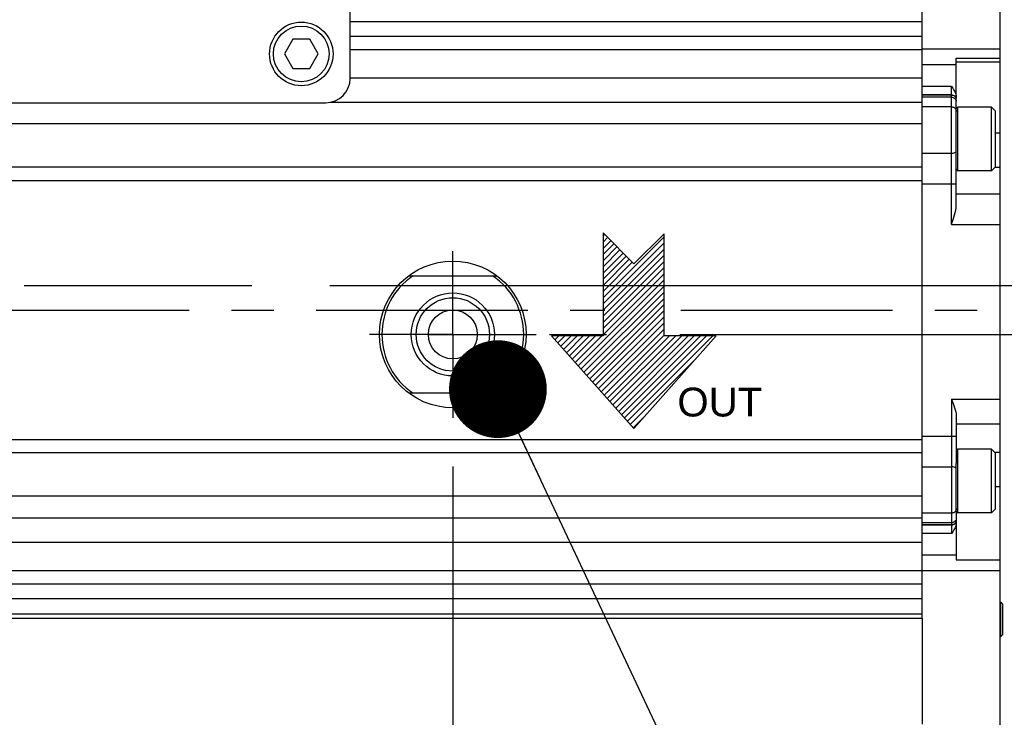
# Model space of a CAD drawing. Header units: millimetres. Extents: x 0 to 420, y 0 to 297.
# Tile 32 of 68: x 167 to 208, y 182 to 211. Entities that reach past the tile are written whole.
import ezdxf

# ---------------------------------------------------------------- set-up
doc = ezdxf.new("R2010")
doc.units = ezdxf.units.MM
doc.header["$LTSCALE"] = 23.1
doc.linetypes.add('CENTER', pattern=[0.6, 0.375, -0.075, 0.075, -0.075])
doc.layers.get('0').update_dxf_attribs({"linetype": 'CONTINUOUS'})
for name, color, linetype in [('AXIS', 7, 'CONTINUOUS'), ('COMPONENTS', 7, 'CONTINUOUS'), ('CUT', 7, 'CONTINUOUS'), ('DETAIL', 7, 'CONTINUOUS'), ('DIMENSION', 7, 'CONTINUOUS'), ('PROTRUSION', 7, 'CONTINUOUS')]:
    doc.layers.add(name, color=color, linetype=linetype)
doc.styles.get("Standard").update_dxf_attribs({"font": 'arial.ttf'})
doc.styles.add('TEXTSTYLE_11', font='arial.ttf')
doc.dimstyles.new('DIMSTYLE_11', dxfattribs={"dimtxt": 3, "dimasz": 4, "dimexe": 0.18, "dimexo": 0.0625, "dimgap": 0.09, "dimtad": 1, "dimdec": 3, "dimlfac": 5, "dimdsep": 46, "dimtxsty": 'STANDARD', "dimblk": '_FILLED', "dimblk1": '_FILLED', "dimblk2": '_FILLED', "dimcen": 0.09, "dimadec": 0, "dimazin": 0, "dimtp": 0.3, "dimtm": 0.3, "dimtfac": 1, "dimtdec": 3, "dimtofl": 0, "dimtmove": 0, "dimatfit": 3, "dimldrblk": '_FILLED', "dimfxl": 1, "dimtolj": 1, "dimarcsym": 0})
doc.dimstyles.new('DIMSTYLE_9', dxfattribs={"dimtxt": 3, "dimasz": 4, "dimexe": 0.18, "dimexo": 0.0625, "dimgap": 0.09, "dimtad": 1, "dimdec": 3, "dimlfac": 5, "dimdsep": 46, "dimtxsty": 'STANDARD', "dimblk": '_FILLED', "dimblk1": '_FILLED', "dimblk2": '_FILLED', "dimcen": 0.09, "dimadec": 0, "dimazin": 0, "dimtp": 0.2, "dimtm": 0.2, "dimtfac": 1, "dimtdec": 3, "dimtofl": 0, "dimtmove": 0, "dimatfit": 3, "dimldrblk": '_FILLED', "dimfxl": 1, "dimtolj": 1, "dimarcsym": 0})
doc.dimstyles.get("Standard").update_dxf_attribs({"dimtxt": 3, "dimasz": 4, "dimexe": 0.18, "dimexo": 0.0625, "dimgap": 0.09, "dimtad": 1, "dimdec": 3, "dimdsep": 46, "dimtxsty": 'STANDARD', "dimblk": '_FILLED', "dimblk1": '_FILLED', "dimblk2": '_FILLED', "dimcen": 0.09, "dimadec": 0, "dimazin": 0, "dimtol": 1, "dimtp": 0.001, "dimtm": 0.001, "dimtfac": 1, "dimtdec": 3, "dimtofl": 0, "dimtmove": 0, "dimatfit": 3, "dimldrblk": '_FILLED', "dimfxl": 1, "dimtolj": 1, "dimarcsym": 0})

# ---------------------------------------------------------------- blocks, each defined once
blk = doc.blocks.new('_FILLED')
at = {"color": 0, "linetype": 'BYBLOCK'}
blk.add_solid([(0, 0), (-1, 0.1625), (-1, -0.1625)], dxfattribs=at)
blk = doc.blocks.new('*D14')
at = {"layer": 'DIMENSION', "color": 2, "linetype": 'CONTINUOUS'}
for p, q in [((217.53, 199.795), (217.53, 208.592)), ((217.53, 208.592), (217.53, 198.795)), ((167.487, 199.795), (176.803, 199.795)), ((179.998, 199.795), (219.53, 199.795)), ((217.53, 191.795), (217.53, 198.795)), ((188.987, 197.795), (191.319, 197.795)), ((194.311, 197.795), (219.53, 197.795)), ((217.53, 197.795), (217.53, 191.795))]:
    blk.add_line(p, q, dxfattribs=at)
at = {"layer": 'DIMENSION', "color": 2, "linetype": 'CONTINUOUS', "xscale": 4, "yscale": 4, "zscale": 4}
for p, rotation in [((217.53, 199.795), 270), ((217.53, 197.795), 90)]:
    blk.add_blockref('_FILLED', p, dxfattribs=dict(at, rotation=rotation))
at = {"layer": 'DIMENSION', "color": 2, "linetype": 'CONTINUOUS', "insert": (213.78, 203.93), "char_height": 3, "width": 4.66171, "attachment_point": 1, "rotation": 90, "line_spacing_factor": 0.9}
blk.add_mtext('10', dxfattribs=at)
blk = doc.blocks.new('*D16')
at = {"color": 2, "linetype": 'CONTINUOUS'}
for p, q in [((162.83, 194.509), (162.83, 164.549)), ((185.03, 192.388), (185.03, 164.549)), ((162.83, 166.549), (156.83, 166.549)), ((156.83, 166.549), (173.93, 166.549)), ((191.03, 166.549), (173.93, 166.549)), ((185.03, 166.549), (191.03, 166.549))]:
    blk.add_line(p, q, dxfattribs=at)
at = {"color": 2, "linetype": 'CONTINUOUS', "xscale": 4, "yscale": 4, "zscale": 4}
blk.add_blockref('_FILLED', (162.83, 166.549), dxfattribs=at)
at = {"color": 2, "linetype": 'CONTINUOUS', "xscale": 4, "yscale": 4, "zscale": 4, "rotation": 180}
blk.add_blockref('_FILLED', (185.03, 166.549), dxfattribs=at)
at = {"color": 2, "linetype": 'CONTINUOUS', "insert": (173.93, 170.299), "char_height": 3, "width": 6.99257, "attachment_point": 2, "line_spacing_factor": 0.9}
blk.add_mtext('111', dxfattribs=at)
blk = doc.blocks.new('COOLING_IN_BL2', base_point=(193.377, 197.946))
at = {"layer": 'DETAIL', "color": 5, "linetype": 'CONTINUOUS'}
for p, q in [((191.174, 201.946), (191.174, 197.735)), ((192.437, 200.683), (191.174, 201.946)), ((191.174, 201.818), (191.238, 201.882)), ((193.669, 201.915), (192.437, 200.683)), ((193.669, 197.735), (193.669, 201.915)), ((191.174, 199.297), (193.669, 201.793)), ((191.174, 201.566), (191.364, 201.756)), ((191.174, 201.314), (191.49, 201.63)), ((191.174, 199.045), (193.669, 201.541)), ((191.174, 201.062), (191.616, 201.504)), ((191.174, 200.81), (191.742, 201.378)), ((191.174, 198.793), (193.669, 201.289)), ((191.174, 200.558), (191.868, 201.252)), ((191.174, 200.306), (191.994, 201.126)), ((191.174, 198.541), (193.669, 201.037)), ((191.174, 200.053), (192.12, 201)), ((191.174, 199.801), (192.246, 200.874)), ((191.174, 198.289), (193.669, 200.785)), ((191.174, 199.549), (192.372, 200.748)), ((191.174, 198.037), (193.669, 200.533)), ((191.174, 197.785), (193.669, 200.28)), ((190.154, 196.514), (193.669, 200.028)), ((190.273, 196.38), (193.669, 199.776)), ((190.392, 196.247), (193.669, 199.524)), ((190.51, 196.113), (193.669, 199.272)), ((190.629, 195.98), (193.669, 199.02)), ((190.748, 195.846), (193.669, 198.768)), ((190.866, 195.713), (193.669, 198.516)), ((190.985, 195.579), (193.669, 198.264)), ((191.103, 195.446), (193.669, 198.012)), ((191.174, 197.735), (189.068, 197.735)), ((189.068, 197.735), (192.437, 193.946)), ((189.087, 197.715), (189.108, 197.735)), ((189.205, 197.581), (189.36, 197.735)), ((189.324, 197.448), (189.612, 197.735)), ((189.443, 197.314), (189.864, 197.735)), ((189.561, 197.181), (190.116, 197.735)), ((189.68, 197.047), (190.368, 197.735)), ((189.799, 196.914), (190.62, 197.735)), ((189.917, 196.78), (190.872, 197.735)), ((190.036, 196.647), (191.124, 197.735)), ((191.222, 195.312), (193.669, 197.76)), ((191.341, 195.179), (193.897, 197.735)), ((191.459, 195.046), (194.149, 197.735)), ((191.578, 194.912), (194.401, 197.735)), ((191.697, 194.779), (194.653, 197.735)), ((191.815, 194.645), (194.905, 197.735)), ((191.934, 194.512), (195.158, 197.735)), ((192.052, 194.378), (195.41, 197.735)), ((192.171, 194.245), (195.662, 197.735)), ((192.437, 193.946), (195.805, 197.735)), ((195.805, 197.735), (193.669, 197.735)), ((192.29, 194.111), (194.937, 196.758)), ((192.408, 193.978), (192.92, 194.49))]:
    blk.add_line(p, q, dxfattribs=at)
at = {"layer": 'DETAIL', "color": 2, "linetype": 'CONTINUOUS', "style": 'TEXTSTYLE_11'}
blk.add_text('OUT', height=1.1789, dxfattribs=at).set_placement((194.215, 194.439))

msp = doc.modelspace()

# ---------------------------------------------------------------- linework, layer by layer
at = {"color": 7, "linetype": 'CONTINUOUS'}
for p, q in [((207.06961, 207.09505), (205.69661, 207.09505)), ((207.06961, 207.09505), (207.22961, 206.93505)), ((207.06961, 204.49505), (207.06961, 207.09505)), ((205.62961, 205.07485), (205.62961, 207.01926)), ((207.22961, 204.65505), (207.22961, 206.93505)), ((207.06961, 204.49505), (207.22961, 204.65505)), ((207.06961, 204.49505), (205.69661, 204.49505)), ((184.02961, 197.79505), (186.02961, 197.79505)), ((207.06961, 193.09505), (205.69661, 193.09505)), ((207.06961, 193.09505), (207.22961, 192.93505)), ((207.06961, 190.49505), (207.06961, 193.09505)), ((207.22961, 190.65505), (207.22961, 192.93505)), ((205.62961, 190.57085), (205.62961, 192.51526)), ((207.06961, 190.49505), (207.22961, 190.65505)), ((207.06961, 190.49505), (205.69661, 190.49505)), ((207.42961, 186.83784), (207.44961, 186.83784)), ((207.44961, 186.83784), (207.52961, 186.75784)), ((207.44961, 185.43784), (207.44961, 186.83784)), ((207.52961, 185.51784), (207.52961, 186.75784)), ((207.42961, 185.43784), (207.44961, 185.43784)), ((207.44961, 185.43784), (207.52961, 185.51784))]:
    msp.add_line(p, q, dxfattribs=at)
at = {"color": 9, "linetype": 'CONTINUOUS'}
for p, q in [((205.69661, 204.49505), (205.69661, 207.09505)), ((205.69661, 190.49505), (205.69661, 193.09505))]:
    msp.add_line(p, q, dxfattribs=at)
at = {"color": 7, "linetype": 'CONTINUOUS'}
for centre, start, end in [((205.69661, 207.02805), 90, 180), ((205.69661, 204.56205), 180, 270), ((205.69661, 193.02805), 90, 180), ((205.69661, 190.56205), 180, 270)]:
    msp.add_arc(centre, 0.067, start, end, dxfattribs=at)
at = {"layer": 'AXIS', "color": 7, "linetype": 'CONTINUOUS'}
for p, q in [((204.22961, 189.29505), (204.22961, 208.29505)), ((180.03527, 207.29505), (204.22961, 207.29505)), ((204.22961, 206.40827), (145.82961, 206.40827)), ((204.22961, 204.63311), (145.82961, 204.63311)), ((145.82961, 204.09505), (204.22961, 204.09505)), ((145.82961, 193.49505), (204.22961, 193.49505)), ((204.22961, 192.957), (145.82961, 192.957)), ((204.22961, 191.18184), (145.82961, 191.18184)), ((145.82961, 190.29505), (204.22961, 190.29505))]:
    msp.add_line(p, q, dxfattribs=at)
at = {"layer": 'AXIS', "color": 2, "linetype": 'CENTER'}
for p, q in [((185.02961, 197.79505), (185.02961, 201.20191)), ((124.00213, 198.79505), (191.24731, 198.79505)), ((194.35522, 198.79505), (207.86226, 198.79505)), ((185.02961, 197.79505), (181.62276, 197.79505)), ((185.02961, 197.79505), (188.43647, 197.79505)), ((185.02961, 197.79505), (185.02961, 194.3882))]:
    msp.add_line(p, q, dxfattribs=at)
at = {"layer": 'COMPONENTS', "color": 7, "linetype": 'CONTINUOUS'}
for p, q in [((207.42961, 179.69505), (207.42961, 217.89505)), ((180.82961, 208.27317), (180.82961, 211.27317)), ((178.4832, 209.87317), (178.13679, 209.27317)), ((179.17602, 209.87317), (178.4832, 209.87317)), ((179.52243, 209.27317), (179.17602, 209.87317)), ((178.13679, 209.27317), (178.4832, 208.67317)), ((179.17602, 208.67317), (179.52243, 209.27317)), ((205.62961, 207.01911), (205.62961, 209.10354)), ((178.4832, 208.67317), (179.17602, 208.67317)), ((164.82961, 207.27317), (179.82961, 207.27317)), ((205.62961, 203.07201), (205.62961, 205.07485)), ((183.22961, 200.19505), (186.82961, 200.19505)), ((186.82961, 195.39505), (183.22961, 195.39505)), ((205.62961, 194.45633), (205.62961, 192.51526)), ((205.62961, 190.571), (205.62961, 188.57103)), ((205.62961, 188.57103), (207.42961, 188.57103))]:
    msp.add_line(p, q, dxfattribs=at)
at = {"layer": 'COMPONENTS', "color": 9, "linetype": 'CONTINUOUS'}
for p, q in [((207.42961, 209.46681), (204.22961, 209.46681)), ((205.62961, 209.10354), (207.42961, 209.10354)), ((205.62961, 208.8265), (204.22961, 208.8265)), ((205.62961, 208.94959), (207.42961, 208.94959)), ((205.42961, 207.94505), (204.22961, 207.94505)), ((205.42961, 202.29741), (205.42961, 207.94505)), ((205.42961, 207.59864), (204.22961, 207.59864)), ((205.42961, 207.59008), (204.22961, 207.59008)), ((205.42961, 207.50168), (204.22961, 207.50168)), ((205.42961, 207.11062), (204.22961, 207.11062)), ((207.42961, 206.02608), (207.22961, 206.02608)), ((204.22961, 205.21182), (205.42961, 205.21182)), ((207.42961, 204.62703), (207.20159, 204.62703)), ((204.22961, 203.96202), (205.62961, 203.96202)), ((205.62961, 203.5433), (207.42961, 203.5433)), ((205.42961, 202.29741), (207.42961, 202.29741)), ((205.42961, 195.14915), (207.42961, 195.14915)), ((205.42961, 195.14915), (205.42961, 189.64505)), ((205.62961, 194.13687), (207.42961, 194.13687)), ((204.22961, 193.62808), (205.62961, 193.62808)), ((207.42961, 192.96308), (207.20159, 192.96308)), ((204.22961, 192.37829), (205.42961, 192.37829)), ((207.42961, 191.56402), (207.22961, 191.56402)), ((205.42961, 190.47948), (204.22961, 190.47948)), ((205.42961, 190.08843), (204.22961, 190.08843)), ((205.42961, 190.00003), (204.22961, 190.00003)), ((205.42961, 189.99146), (204.22961, 189.99146)), ((205.42961, 189.64505), (204.22961, 189.64505)), ((205.62961, 188.7636), (204.22961, 188.7636)), ((207.42961, 188.1233), (204.22961, 188.1233))]:
    msp.add_line(p, q, dxfattribs=at)
at = {"layer": 'COMPONENTS', "color": 7, "linetype": 'CONTINUOUS'}
for centre, radius in [((178.82961, 209.27317), 1.3), ((178.82961, 209.27317), 1.14), ((185.02961, 197.79505), 3), ((185.02961, 197.79505), 1.7), ((185.02961, 197.79505), 1.5), ((185.02961, 197.79505), 1)]:
    msp.add_circle(centre, radius, dxfattribs=at)
for centre, radius, start, end in [((179.82961, 208.27317), 1, 270, 360), ((185.02961, 197.79505), 2.90001, 124.148424, 235.851576), ((185.02961, 197.79505), 2.90001, 304.148424, 55.851576)]:
    msp.add_arc(centre, radius, start, end, dxfattribs=at)
at = {"layer": 'COMPONENTS', "color": 9, "linetype": 'CONTINUOUS'}
for centre, radius, start, end in [((205.47476, 207.41599), 0.15492, 8.723457, 17.162645), ((205.47993, 207.42534), 0.14969, 0.036284, 8.722529), ((205.47887, 207.41666), 0.15075, 3.326647, 8.708194), ((205.45372, 207.31365), 0.1759, 0.029144, 8.045387), ((205.48207, 207.41687), 0.14755, 0.004751, 3.318875)]:
    msp.add_arc(centre, radius, start, end, dxfattribs=at)
at = {"layer": 'COMPONENTS', "color": 7, "linetype": 'CONTINUOUS'}
for points, knots in [([(205.42961, 207.94505), (205.50113, 207.84391), (205.60068, 207.70492), (205.62961, 207.53922), (205.62961, 207.49784)], [0, 0, 0, 0, 0.74960343, 1, 1, 1, 1]), ([(205.42961, 202.29741), (205.47566, 202.42765), (205.56386, 202.67861), (205.62961, 202.94279), (205.62961, 203.07201)], [0, 0, 0, 0, 0.5166844, 1, 1, 1, 1]), ([(205.42961, 195.14915), (205.47544, 195.03232), (205.56231, 194.80914), (205.62961, 194.57192), (205.62961, 194.45633)], [0, 0, 0, 0, 0.52054438, 1, 1, 1, 1]), ([(205.62961, 190.09227), (205.62961, 190.05085), (205.60066, 189.88514), (205.50111, 189.74617), (205.42961, 189.64505)], [0, 0, 0, 0, 0.25062564, 1, 1, 1, 1])]:
    msp.add_open_spline(points, degree=3, knots=knots, dxfattribs=at)
at = {"layer": 'COMPONENTS', "color": 9, "linetype": 'CONTINUOUS'}
for points, knots in [([(205.42961, 207.59864), (205.47584, 207.59864), (205.56759, 207.57224), (205.62151, 207.48972), (205.62788, 207.44804)], [0, 0, 0, 0, 0.5229815, 1, 1, 1, 1]), ([(205.42961, 207.59008), (205.47191, 207.59008), (205.55544, 207.56783), (205.61128, 207.49895), (205.62278, 207.4617)], [0, 0, 0, 0, 0.52041832, 1, 1, 1, 1]), ([(205.42961, 207.50168), (205.47623, 207.50168), (205.57109, 207.47036), (205.62163, 207.38262), (205.62788, 207.33827)], [0, 0, 0, 0, 0.51000205, 1, 1, 1, 1]), ([(205.42961, 207.11062), (205.47221, 207.11062), (205.55833, 207.08465), (205.61154, 207.01084), (205.62278, 206.97132)], [0, 0, 0, 0, 0.50900026, 1, 1, 1, 1]), ([(205.42961, 205.21182), (205.47745, 205.21182), (205.54753, 205.21632), (205.62961, 205.26744), (205.62961, 205.29514)], [0, 0, 0, 0, 0.63334482, 1, 1, 1, 1]), ([(205.62961, 192.29497), (205.62961, 192.32266), (205.54753, 192.37379), (205.47745, 192.37829), (205.42961, 192.37829)], [0, 0, 0, 0, 0.36665518, 1, 1, 1, 1]), ([(205.62278, 190.61879), (205.61154, 190.57926), (205.55833, 190.50546), (205.47221, 190.47948), (205.42961, 190.47948)], [0, 0, 0, 0, 0.49099974, 1, 1, 1, 1]), ([(205.58828, 190.06779), (205.5596, 190.03541), (205.50303, 190.0056), (205.44481, 190.00003), (205.42961, 190.00003)], [0, 0, 0, 0, 0.74007882, 1, 1, 1, 1]), ([(205.58828, 190.05923), (205.5596, 190.02685), (205.50303, 189.99704), (205.44481, 189.99146), (205.42961, 189.99146)], [0, 0, 0, 0, 0.74007882, 1, 1, 1, 1])]:
    msp.add_open_spline(points, degree=3, knots=knots, dxfattribs=at)
for points in [[(205.62278, 206.97132), (205.62726, 206.95557), (205.62961, 206.93906), (205.62961, 206.92268)], [(205.62961, 190.66742), (205.62961, 190.65105), (205.62726, 190.63453), (205.62278, 190.61879)], [(205.58828, 190.16196), (205.55142, 190.1168), (205.48791, 190.08843), (205.42961, 190.08843)], [(205.62961, 190.27636), (205.62961, 190.23582), (205.61392, 190.19337), (205.58828, 190.16196)], [(205.62961, 190.17323), (205.62961, 190.15812), (205.62723, 190.14285), (205.62278, 190.12841)], [(205.62961, 190.16467), (205.62961, 190.14955), (205.62723, 190.13429), (205.62278, 190.11985)], [(205.62278, 190.12841), (205.61592, 190.10619), (205.60369, 190.0852), (205.58828, 190.06779)], [(205.62278, 190.11985), (205.61592, 190.09763), (205.60369, 190.07663), (205.58828, 190.05923)]]:
    msp.add_open_spline(points, degree=3, dxfattribs=at)
at = {"layer": 'CUT', "color": 7, "linetype": 'CONTINUOUS'}
for p, q in [((204.22961, 208.30771), (204.22961, 211.40438)), ((180.82961, 210.59505), (204.22961, 210.59505)), ((180.82961, 209.99505), (204.22961, 209.99505)), ((180.82961, 209.46037), (204.22961, 209.46037)), ((180.82961, 208.29505), (204.22961, 208.29505)), ((145.82961, 189.29505), (204.22961, 189.29505)), ((204.22961, 186.18573), (204.22961, 189.2824)), ((145.82961, 188.12974), (204.22961, 188.12974)), ((145.82961, 187.59505), (204.22961, 187.59505)), ((145.82961, 186.99505), (204.22961, 186.99505)), ((145.82961, 186.36237), (204.22961, 186.36237))]:
    msp.add_line(p, q, dxfattribs=at)
at = {"layer": 'PROTRUSION', "color": 7, "linetype": 'CONTINUOUS'}
for p, q in [((145.82961, 186.18573), (204.22961, 186.18573)), ((204.22961, 186.18573), (204.22961, 181.84732))]:
    msp.add_line(p, q, dxfattribs=at)

# ---------------------------------------------------------------- block references
at = {"layer": 'DETAIL', "color": 2, "linetype": 'CONTINUOUS'}
msp.add_blockref('COOLING_IN_BL2', (193.37746, 197.94599), dxfattribs=at)

# ---------------------------------------------------------------- dimensions: what is measured, and where the dimension line sits
at = {"color": 2, "linetype": 'CONTINUOUS'}
dim = msp.add_linear_dim(base=(185.02961, 166.54886), p1=(162.82961, 194.50908), p2=(185.02961, 192.3882), dimstyle='DIMSTYLE_11', dxfattribs=at)
dim.commit()
dim.dimension.update_dxf_attribs({"geometry": '*D16', "text_midpoint": (170.43333, 168.79886), "dimtype": 160})
at = {"layer": 'DIMENSION', "color": 2, "linetype": 'CONTINUOUS'}
dim = msp.add_linear_dim(base=(217.52961, 197.79505), p1=(167.48734, 199.79505), p2=(188.98749, 197.79505), angle=270, dimstyle='DIMSTYLE_9', dxfattribs=at)
dim.commit()
dim.dimension.update_dxf_attribs({"geometry": '*D14', "text_midpoint": (215.27961, 206.26126), "dimtype": 160})

# ---------------------------------------------------------------- leaders
at = {"layer": 'DETAIL', "color": 2, "linetype": 'CONTINUOUS'}
msp.add_leader([(186.87327, 195.55655), (199.06838, 169.63168), (202.22166, 169.63168)], dimstyle='STANDARD', override={"dimtad": 0, "dimldrblk": 'DOT'}, dxfattribs=at)

doc.saveas('drawing.dxf')
